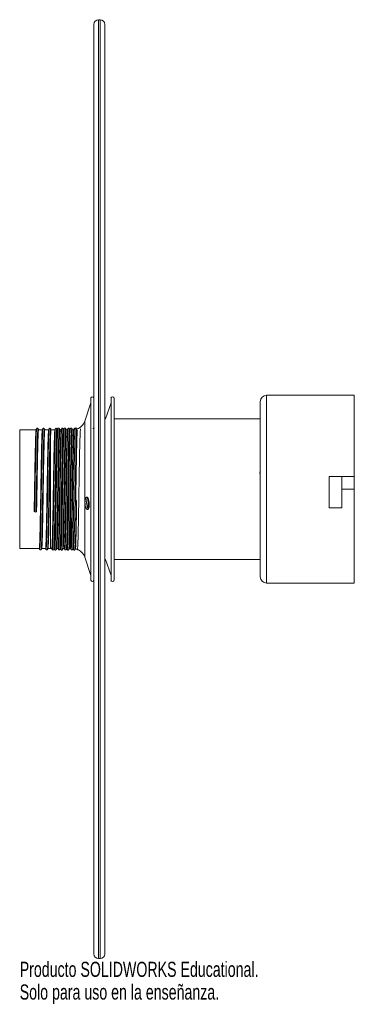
# Paper-space layout '_Posterior' of a CAD drawing. Header units: millimetres. Extents: x -94 to 18, y -176 to 139.
import ezdxf

# ---------------------------------------------------------------- set-up
doc = ezdxf.new("R2010")
doc.units = ezdxf.units.MM
doc.styles.add('SLDTEXTSTYLE0', font='TXT', dxfattribs={"width": 0.7})

psp = doc.layouts.new('_Posterior')

# ---------------------------------------------------------------- linework, layer by layer
at = {"color": 7, "linetype": 'Continuous', "lineweight": 15}
for p, q in [((-68.23, 138.58), (-68.73, 138.58)), ((-70.23, -159.92), (-70.23, 137.08)), ((-66.73, 137.08), (-66.73, -159.92)), ((-71.18, 16.14), (-73.15, 10.3)), ((-71.18, -40.55), (-71.18, 17.71)), ((-64.76, 16.14), (-66.47, 11.08)), ((-64.76, -40.55), (-64.76, 17.71)), ((-63.78, -40.42), (-63.78, 17.58)), ((-17.14, -39.42), (-17.14, 16.58)), ((12.86, 18.58), (-15.14, 18.58)), ((12.86, -41.42), (12.86, 18.58)), ((-66.47, 11.08), (-66.73, 11.08)), ((-17.14, 11.08), (-63.78, 11.08)), ((-88.66, 7.58), (-93.89, 7.58)), ((-93.89, 7.58), (-93.89, -30.42)), ((-88.49, 7.82), (-88.49, 7.85)), ((-88.04, 7.86), (-88.04, 7.84)), ((-86.66, 7.58), (-87.87, 7.58)), ((-86.49, 7.82), (-86.49, 7.85)), ((-86.04, 7.86), (-86.04, 7.84)), ((-84.66, 7.58), (-85.87, 7.58)), ((-84.49, 7.82), (-84.49, 7.85)), ((-84.04, 7.86), (-84.04, 7.84)), ((-82.66, 7.58), (-83.87, 7.58)), ((-82.49, 7.82), (-82.49, 7.85)), ((-82.04, 7.86), (-82.04, 7.84)), ((-80.66, 7.58), (-81.06, 7.58)), ((-80.49, 7.82), (-80.49, 7.85)), ((-80.04, 7.86), (-80.04, 7.84)), ((-78.66, 7.58), (-79.06, 7.58)), ((-78.49, 7.82), (-78.49, 7.85)), ((-78.04, 7.86), (-78.04, 7.84)), ((-76.94, 7.58), (-77.06, 7.58)), ((-76.61, 7.59), (-76.94, 7.58)), ((-76.49, 7.82), (-76.49, 7.85)), ((-75.6, 7.83), (-75.66, 7.94)), ((-84.07, -30.42), (-84.07, 4.28)), ((4.86, -7.42), (12.86, -7.42)), ((4.86, -17.42), (4.86, -7.42)), ((8.86, -7.42), (8.86, -17.42)), ((12.86, -11.42), (8.86, -11.42)), ((-76.08, -15.05), (-75.73, -15.07)), ((-75.73, -15.07), (-75.83, -15.1)), ((-89.28, -18.56), (-89.1, -18.68)), ((-88.67, -18.68), (-88.5, -18.57)), ((-77.64, -30.42), (-77.64, -16.28)), ((8.86, -17.42), (4.86, -17.42)), ((-93.89, -30.42), (-87.66, -30.42)), ((-87.49, -30.66), (-87.49, -30.69)), ((-87.04, -30.7), (-87.04, -30.68)), ((-86.87, -30.42), (-85.66, -30.42)), ((-85.49, -30.66), (-85.49, -30.69)), ((-85.04, -30.7), (-85.04, -30.68)), ((-84.87, -30.42), (-83.66, -30.42)), ((-83.49, -30.66), (-83.49, -30.69)), ((-83.04, -30.7), (-83.04, -30.68)), ((-82.06, -30.42), (-81.66, -30.42)), ((-81.49, -30.66), (-81.49, -30.69)), ((-81.04, -30.7), (-81.04, -30.68)), ((-80.06, -30.42), (-79.66, -30.42)), ((-79.49, -30.66), (-79.49, -30.69)), ((-79.04, -30.7), (-79.04, -30.68)), ((-78.06, -30.42), (-77.66, -30.42)), ((-77.49, -30.66), (-77.49, -30.69)), ((-77.04, -30.7), (-77.04, -30.68)), ((-75.52, -30.68), (-75.49, -30.72)), ((-75.49, -30.66), (-75.49, -30.69)), ((-73.15, -33.14), (-71.18, -38.99)), ((-66.73, -33.92), (-66.47, -33.92)), ((-66.47, -33.92), (-64.76, -38.99)), ((-63.78, -33.92), (-17.14, -33.92)), ((-15.14, -41.42), (12.86, -41.42)), ((-68.73, -161.42), (-68.23, -161.42))]:
    psp.add_line(p, q, dxfattribs=at)
at = {"color": 8, "linetype": 'Continuous', "lineweight": 15}
for p, q in [((-68.73, 138.58), (-68.73, -161.42)), ((-68.23, -161.42), (-68.23, 138.58)), ((-15.14, 18.58), (-15.14, -41.42)), ((-73.15, -33.14), (-73.15, 10.3))]:
    psp.add_line(p, q, dxfattribs=at)
at = {"color": 7, "linetype": 'Continuous', "lineweight": 15, "flags": 128}
psp.add_lwpolyline([(-76.12, -30.5), (-75.62, -30.64), (-75.53, -30.68)], dxfattribs=at)
at = {"color": 7, "linetype": 'Continuous', "lineweight": 15}
for centre, radius, start, end in [((-68.73, 137.08), 1.5, 90, 180), ((-68.23, 137.08), 1.5, 0, 90), ((-70.7, 17.58), 0.5, 18.6015, 165), ((-64.28, 17.58), 0.5, 0, 165), ((-15.14, 16.58), 2, 90, 180), ((-76.94, 11.58), 4, 289.6933, 341.3985), ((-88.88, -18.23), 0.499, 243.4045, 294.8168), ((-76.62, -24.6), 0.313, 225.1797, 307.5693), ((-76.94, -34.42), 4, 18.6015, 63.7746), ((-70.7, -40.42), 0.5, 195, 341.3985), ((-64.28, -40.42), 0.5, 195, 0), ((-15.14, -39.42), 2, 180, 270), ((-68.73, -159.92), 1.5, 180, 270), ((-68.23, -159.92), 1.5, 270, 360)]:
    psp.add_arc(centre, radius, start, end, dxfattribs=at)
for points, knots in [([(-88.67, 7.52), (-88.68, 7.47), (-88.72, 7.34), (-88.78, 6.29), (-88.84, 4.56), (-88.9, 2.2), (-88.97, -0.67), (-89.03, -3.97), (-89.09, -7.55), (-89.15, -11.27), (-89.22, -15.02), (-89.26, -17.38), (-89.28, -18.56)], [0, 0, 0, 0, 0.082806, 0.185171, 0.287536, 0.388439, 0.490566, 0.59309, 0.694165, 0.795977, 0.898581, 1, 1, 1, 1]), ([(-88.49, 7.88), (-88.52, 7.82), (-88.58, 7.72), (-88.64, 7.61), (-88.68, 7.56)], [0, 0, 0, 0, 0.500002, 1, 1, 1, 1]), ([(-88.5, -18.57), (-88.48, -17.4), (-88.43, -15.04), (-88.37, -11.28), (-88.31, -7.56), (-88.25, -3.98), (-88.18, -0.69), (-88.12, 2.19), (-88.06, 4.55), (-88, 6.29), (-87.93, 7.38), (-87.89, 7.51), (-87.87, 7.57)], [0, 0, 0, 0, 0.099924, 0.201015, 0.301324, 0.400909, 0.501921, 0.602542, 0.701957, 0.802813, 0.903668, 1, 1, 1, 1]), ([(-88.04, 7.88), (-88.07, 7.92), (-88.13, 8), (-88.35, 8.03), (-88.44, 7.94), (-88.49, 7.88)], [0, 0, 0, 0, 0.282504, 0.549381, 1, 1, 1, 1]), ([(-87.87, 7.58), (-87.9, 7.63), (-87.95, 7.72), (-88.01, 7.82), (-88.04, 7.88)], [0, 0, 0, 0, 0.462747, 1, 1, 1, 1]), ([(-86.67, 7.52), (-86.68, 7.47), (-86.72, 7.34), (-86.78, 6.29), (-86.84, 4.56), (-86.9, 2.2), (-86.97, -0.67), (-87.03, -3.97), (-87.09, -7.55), (-87.15, -11.27), (-87.22, -15.01), (-87.28, -18.6), (-87.34, -21.92), (-87.41, -24.84), (-87.47, -27.23), (-87.53, -29.04), (-87.59, -30.09), (-87.64, -30.53), (-87.66, -30.41), (-87.66, -30.41)], [0, 0, 0, 0, 0.051272, 0.114654, 0.178036, 0.240512, 0.303747, 0.367227, 0.429811, 0.49285, 0.55638, 0.619177, 0.681973, 0.745503, 0.808542, 0.871126, 0.934606, 0.997841, 1, 1, 1, 1]), ([(-86.86, -30.38), (-86.85, -30.3), (-86.81, -30.15), (-86.74, -29.02), (-86.68, -27.25), (-86.62, -24.85), (-86.56, -21.93), (-86.5, -18.62), (-86.43, -15.02), (-86.37, -11.29), (-86.31, -7.56), (-86.25, -3.98), (-86.18, -0.69), (-86.12, 2.19), (-86.06, 4.55), (-86, 6.29), (-85.93, 7.38), (-85.89, 7.51), (-85.87, 7.57)], [0, 0, 0, 0, 0.056037, 0.119524, 0.182113, 0.245158, 0.308694, 0.371497, 0.434299, 0.497835, 0.56088, 0.623469, 0.686956, 0.750196, 0.812679, 0.876067, 0.939455, 1, 1, 1, 1]), ([(-86.49, 7.88), (-86.52, 7.82), (-86.58, 7.72), (-86.64, 7.61), (-86.68, 7.56)], [0, 0, 0, 0, 0.500002, 1, 1, 1, 1]), ([(-86.04, 7.88), (-86.07, 7.92), (-86.13, 8), (-86.35, 8.03), (-86.44, 7.94), (-86.49, 7.88)], [0, 0, 0, 0, 0.282504, 0.549381, 1, 1, 1, 1]), ([(-85.87, 7.58), (-85.9, 7.63), (-85.95, 7.72), (-86.01, 7.82), (-86.04, 7.88)], [0, 0, 0, 0, 0.462747, 1, 1, 1, 1]), ([(-84.67, 7.52), (-84.68, 7.47), (-84.72, 7.34), (-84.78, 6.29), (-84.84, 4.56), (-84.9, 2.2), (-84.97, -0.67), (-85.03, -3.97), (-85.09, -7.55), (-85.15, -11.27), (-85.22, -15.01), (-85.28, -18.6), (-85.34, -21.92), (-85.41, -24.84), (-85.47, -27.23), (-85.53, -29.04), (-85.59, -30.09), (-85.64, -30.53), (-85.66, -30.41), (-85.66, -30.41)], [0, 0, 0, 0, 0.0512717, 0.1146536, 0.1780356, 0.2405124, 0.3037469, 0.3672275, 0.429811, 0.4928502, 0.5563801, 0.6191767, 0.6819732, 0.7455032, 0.8085423, 0.8711259, 0.9346064, 0.9978409, 1, 1, 1, 1]), ([(-84.86, -30.38), (-84.85, -30.3), (-84.81, -30.15), (-84.74, -29.02), (-84.68, -27.25), (-84.62, -24.85), (-84.56, -21.93), (-84.5, -18.62), (-84.43, -15.02), (-84.37, -11.29), (-84.31, -7.56), (-84.25, -3.98), (-84.18, -0.69), (-84.12, 2.19), (-84.06, 4.55), (-84, 6.29), (-83.93, 7.38), (-83.89, 7.51), (-83.87, 7.57)], [0, 0, 0, 0, 0.056037, 0.119524, 0.182113, 0.245158, 0.308694, 0.371497, 0.434299, 0.497835, 0.56088, 0.623469, 0.686956, 0.750196, 0.812679, 0.876067, 0.939455, 1, 1, 1, 1]), ([(-84.49, 7.88), (-84.52, 7.82), (-84.58, 7.72), (-84.64, 7.61), (-84.68, 7.56)], [0, 0, 0, 0, 0.500002, 1, 1, 1, 1]), ([(-84.04, 7.88), (-84.07, 7.92), (-84.13, 8), (-84.35, 8.03), (-84.44, 7.94), (-84.49, 7.88)], [0, 0, 0, 0, 0.282504, 0.549381, 1, 1, 1, 1]), ([(-83.87, 7.58), (-83.9, 7.63), (-83.95, 7.72), (-84.01, 7.82), (-84.04, 7.88)], [0, 0, 0, 0, 0.462747, 1, 1, 1, 1]), ([(-82.67, 7.52), (-82.68, 7.47), (-82.72, 7.34), (-82.78, 6.29), (-82.84, 4.56), (-82.9, 2.2), (-82.97, -0.67), (-83.03, -3.97), (-83.09, -7.55), (-83.15, -11.27), (-83.22, -15.01), (-83.28, -18.6), (-83.34, -21.92), (-83.41, -24.84), (-83.47, -27.23), (-83.53, -29.04), (-83.59, -30.09), (-83.64, -30.53), (-83.66, -30.41), (-83.66, -30.41)], [0, 0, 0, 0, 0.051272, 0.114654, 0.178036, 0.240512, 0.303747, 0.367227, 0.429811, 0.49285, 0.55638, 0.619177, 0.681973, 0.745503, 0.808542, 0.871126, 0.934606, 0.997841, 1, 1, 1, 1]), ([(-82.86, -30.38), (-82.85, -30.3), (-82.81, -30.15), (-82.74, -29.02), (-82.68, -27.25), (-82.62, -24.85), (-82.56, -21.93), (-82.5, -18.62), (-82.43, -15.02), (-82.37, -11.29), (-82.31, -7.56), (-82.25, -3.98), (-82.18, -0.69), (-82.12, 2.19), (-82.06, 4.55), (-82, 6.29), (-81.93, 7.38), (-81.89, 7.51), (-81.87, 7.57)], [0, 0, 0, 0, 0.056037, 0.119524, 0.182113, 0.245158, 0.308694, 0.371497, 0.434299, 0.497835, 0.56088, 0.623469, 0.686956, 0.750196, 0.812679, 0.876067, 0.939455, 1, 1, 1, 1]), ([(-82.49, 7.88), (-82.52, 7.82), (-82.58, 7.72), (-82.64, 7.62), (-82.67, 7.57)], [0, 0, 0, 0, 0.523381, 1, 1, 1, 1]), ([(-82.04, 7.88), (-82.07, 7.92), (-82.13, 8), (-82.35, 8.03), (-82.44, 7.94), (-82.49, 7.88)], [0, 0, 0, 0, 0.282504, 0.549381, 1, 1, 1, 1]), ([(-82.05, -30.34), (-82.05, -30.35), (-82.02, -30.45), (-81.97, -29.68), (-81.89, -27.99), (-81.82, -25.34), (-81.75, -21.99), (-81.67, -18.09), (-81.6, -13.83), (-81.53, -9.45), (-81.45, -5.17), (-81.38, -1.22), (-81.31, 2.2), (-81.24, 4.91), (-81.17, 6.72), (-81.1, 7.59), (-81.07, 7.49), (-81.06, 7.46)], [0, 0, 0, 0, 0.013201, 0.086312, 0.160445, 0.233805, 0.307259, 0.381378, 0.454442, 0.52825, 0.602226, 0.675215, 0.749253, 0.822957, 0.896095, 0.970233, 1, 1, 1, 1]), ([(-81.89, 7.62), (-81.91, 7.65), (-81.96, 7.74), (-82.01, 7.82), (-82.04, 7.88)], [0, 0, 0, 0, 0.371143, 1, 1, 1, 1]), ([(-81.71, 7.94), (-81.75, 7.88), (-81.81, 7.77), (-81.87, 7.66), (-81.9, 7.61)], [0, 0, 0, 0, 0.554053, 1, 1, 1, 1]), ([(-81.26, 7.94), (-81.29, 7.97), (-81.34, 8.04), (-81.49, 8.08), (-81.64, 8.04), (-81.69, 7.97), (-81.71, 7.94)], [0, 0, 0, 0, 0.24591, 0.499441, 0.753248, 1, 1, 1, 1]), ([(-80.67, 7.52), (-80.68, 7.47), (-80.72, 7.34), (-80.78, 6.29), (-80.84, 4.56), (-80.9, 2.2), (-80.97, -0.67), (-81.03, -3.97), (-81.09, -7.55), (-81.15, -11.27), (-81.22, -15.01), (-81.28, -18.6), (-81.34, -21.92), (-81.41, -24.84), (-81.47, -27.23), (-81.53, -29.04), (-81.59, -30.09), (-81.64, -30.53), (-81.66, -30.41), (-81.66, -30.41)], [0, 0, 0, 0, 0.051272, 0.114654, 0.178036, 0.240512, 0.303747, 0.367227, 0.429811, 0.49285, 0.55638, 0.619177, 0.681973, 0.745503, 0.808542, 0.871126, 0.934606, 0.997841, 1, 1, 1, 1]), ([(-81.06, 7.58), (-81.09, 7.64), (-81.16, 7.76), (-81.23, 7.87), (-81.26, 7.94)], [0, 0, 0, 0, 0.4882694, 1, 1, 1, 1]), ([(-80.86, -30.38), (-80.85, -30.3), (-80.81, -30.15), (-80.74, -29.02), (-80.68, -27.25), (-80.62, -24.85), (-80.56, -21.93), (-80.5, -18.62), (-80.43, -15.02), (-80.37, -11.29), (-80.31, -7.56), (-80.25, -3.98), (-80.18, -0.69), (-80.12, 2.19), (-80.06, 4.55), (-80, 6.29), (-79.93, 7.38), (-79.89, 7.51), (-79.87, 7.57)], [0, 0, 0, 0, 0.056037, 0.119524, 0.182113, 0.245158, 0.308694, 0.371497, 0.434299, 0.497835, 0.56088, 0.623469, 0.686956, 0.750196, 0.812679, 0.876067, 0.939455, 1, 1, 1, 1]), ([(-80.49, 7.88), (-80.52, 7.82), (-80.58, 7.72), (-80.64, 7.62), (-80.67, 7.57)], [0, 0, 0, 0, 0.523381, 1, 1, 1, 1]), ([(-80.04, 7.88), (-80.07, 7.92), (-80.13, 8), (-80.35, 8.03), (-80.44, 7.94), (-80.49, 7.88)], [0, 0, 0, 0, 0.282504, 0.549381, 1, 1, 1, 1]), ([(-80.05, -30.34), (-80.05, -30.35), (-80.02, -30.45), (-79.97, -29.68), (-79.89, -27.99), (-79.82, -25.34), (-79.75, -21.99), (-79.67, -18.09), (-79.6, -13.83), (-79.53, -9.45), (-79.45, -5.17), (-79.38, -1.22), (-79.31, 2.2), (-79.24, 4.91), (-79.17, 6.72), (-79.1, 7.59), (-79.07, 7.49), (-79.06, 7.46)], [0, 0, 0, 0, 0.013201, 0.086312, 0.160445, 0.233805, 0.307259, 0.381378, 0.454442, 0.52825, 0.602226, 0.675215, 0.749253, 0.822957, 0.896095, 0.970233, 1, 1, 1, 1]), ([(-79.89, 7.62), (-79.91, 7.65), (-79.96, 7.74), (-80.01, 7.82), (-80.04, 7.88)], [0, 0, 0, 0, 0.371143, 1, 1, 1, 1]), ([(-79.71, 7.94), (-79.75, 7.88), (-79.81, 7.77), (-79.87, 7.66), (-79.9, 7.61)], [0, 0, 0, 0, 0.554053, 1, 1, 1, 1]), ([(-79.26, 7.94), (-79.29, 7.97), (-79.34, 8.04), (-79.49, 8.08), (-79.64, 8.04), (-79.69, 7.97), (-79.71, 7.94)], [0, 0, 0, 0, 0.24591, 0.499441, 0.753248, 1, 1, 1, 1]), ([(-78.67, 7.52), (-78.68, 7.47), (-78.72, 7.34), (-78.78, 6.29), (-78.84, 4.56), (-78.9, 2.2), (-78.97, -0.67), (-79.03, -3.97), (-79.09, -7.55), (-79.15, -11.27), (-79.22, -15.01), (-79.28, -18.6), (-79.34, -21.92), (-79.41, -24.84), (-79.47, -27.23), (-79.53, -29.04), (-79.59, -30.09), (-79.64, -30.53), (-79.66, -30.41), (-79.66, -30.41)], [0, 0, 0, 0, 0.051272, 0.114654, 0.178036, 0.240512, 0.303747, 0.367227, 0.429811, 0.49285, 0.55638, 0.619177, 0.681973, 0.745503, 0.808542, 0.871126, 0.934606, 0.997841, 1, 1, 1, 1]), ([(-79.06, 7.58), (-79.09, 7.64), (-79.16, 7.76), (-79.23, 7.87), (-79.26, 7.94)], [0, 0, 0, 0, 0.488269, 1, 1, 1, 1]), ([(-78.86, -30.38), (-78.85, -30.3), (-78.81, -30.15), (-78.74, -29.02), (-78.68, -27.25), (-78.62, -24.85), (-78.56, -21.93), (-78.5, -18.62), (-78.43, -15.02), (-78.37, -11.29), (-78.31, -7.56), (-78.25, -3.98), (-78.18, -0.69), (-78.12, 2.19), (-78.06, 4.55), (-78, 6.29), (-77.93, 7.38), (-77.89, 7.51), (-77.87, 7.57)], [0, 0, 0, 0, 0.056037, 0.119524, 0.182113, 0.245158, 0.308694, 0.371497, 0.434299, 0.497835, 0.56088, 0.623469, 0.686956, 0.750196, 0.812679, 0.876067, 0.939455, 1, 1, 1, 1]), ([(-78.49, 7.88), (-78.52, 7.82), (-78.58, 7.72), (-78.64, 7.62), (-78.67, 7.57)], [0, 0, 0, 0, 0.523381, 1, 1, 1, 1]), ([(-78.04, 7.88), (-78.07, 7.92), (-78.13, 8), (-78.35, 8.03), (-78.44, 7.94), (-78.49, 7.88)], [0, 0, 0, 0, 0.282504, 0.549381, 1, 1, 1, 1]), ([(-78.05, -30.34), (-78.05, -30.35), (-78.02, -30.45), (-77.97, -29.68), (-77.89, -27.99), (-77.82, -25.34), (-77.75, -21.99), (-77.67, -18.09), (-77.6, -13.83), (-77.53, -9.45), (-77.45, -5.17), (-77.38, -1.22), (-77.31, 2.2), (-77.24, 4.91), (-77.17, 6.72), (-77.1, 7.59), (-77.07, 7.49), (-77.06, 7.46)], [0, 0, 0, 0, 0.013201, 0.086312, 0.160445, 0.233805, 0.307259, 0.381378, 0.454442, 0.52825, 0.602226, 0.675215, 0.749253, 0.822957, 0.896095, 0.970233, 1, 1, 1, 1]), ([(-77.89, 7.62), (-77.91, 7.65), (-77.96, 7.74), (-78.01, 7.82), (-78.04, 7.88)], [0, 0, 0, 0, 0.371143, 1, 1, 1, 1]), ([(-77.71, 7.94), (-77.75, 7.88), (-77.81, 7.77), (-77.87, 7.66), (-77.9, 7.61)], [0, 0, 0, 0, 0.554053, 1, 1, 1, 1]), ([(-77.26, 7.94), (-77.29, 7.97), (-77.34, 8.04), (-77.49, 8.08), (-77.64, 8.04), (-77.69, 7.97), (-77.71, 7.94)], [0, 0, 0, 0, 0.24591, 0.499441, 0.753248, 1, 1, 1, 1]), ([(-76.67, 7.52), (-76.68, 7.47), (-76.72, 7.34), (-76.78, 6.29), (-76.84, 4.56), (-76.9, 2.2), (-76.97, -0.67), (-77.03, -3.97), (-77.09, -7.55), (-77.15, -11.27), (-77.22, -15.01), (-77.28, -18.6), (-77.34, -21.92), (-77.41, -24.84), (-77.47, -27.23), (-77.53, -29.04), (-77.59, -30.09), (-77.64, -30.53), (-77.66, -30.41), (-77.66, -30.41)], [0, 0, 0, 0, 0.051272, 0.114654, 0.178036, 0.240512, 0.303747, 0.367227, 0.429811, 0.49285, 0.55638, 0.619177, 0.681973, 0.745503, 0.808542, 0.871126, 0.934606, 0.997841, 1, 1, 1, 1]), ([(-77.06, 7.58), (-77.09, 7.64), (-77.16, 7.76), (-77.23, 7.87), (-77.26, 7.94)], [0, 0, 0, 0, 0.488269, 1, 1, 1, 1]), ([(-76.49, 7.88), (-76.52, 7.82), (-76.58, 7.73), (-76.64, 7.63), (-76.66, 7.58)], [0, 0, 0, 0, 0.54066, 1, 1, 1, 1]), ([(-76.11, 7.94), (-76.12, 7.95), (-76.17, 8.01), (-76.36, 8.03), (-76.44, 7.93), (-76.49, 7.88)], [0, 0, 0, 0, 0.136986, 0.457989, 1, 1, 1, 1]), ([(-75.66, 7.94), (-75.68, 7.97), (-75.73, 8.04), (-75.88, 8.08), (-76.03, 8.04), (-76.08, 7.97), (-76.11, 7.94)], [0, 0, 0, 0, 0.246278, 0.499578, 0.753087, 1, 1, 1, 1]), ([(-76.02, -15.02), (-76.01, -14.32), (-75.97, -12.2), (-75.91, -8.52), (-75.83, -4.3), (-75.76, -0.44), (-75.69, 2.83), (-75.62, 5.39), (-75.54, 6.98), (-75.49, 7.68), (-75.46, 7.53), (-75.46, 7.5)], [0, 0, 0, 0, 0.064472, 0.194724, 0.325368, 0.454228, 0.584909, 0.715099, 0.844178, 0.975061, 1, 1, 1, 1]), ([(-70.11, 7.94), (-70.12, 7.95), (-70.17, 8.01), (-70.36, 8.03), (-70.44, 7.93), (-70.49, 7.88)], [0, 0, 0, 0, 0.136986, 0.457989, 1, 1, 1, 1]), ([(-17.09, -5.94), (-17.13, -6.02), (-17.22, -6.18), (-17.32, -6.35), (-17.36, -6.43)], [0, 0, 0, 0, 0.500049, 1, 1, 1, 1]), ([(-75.83, -15.1), (-75.85, -15.11), (-75.88, -15.12), (-75.95, -15.12), (-76, -15.12), (-76.1, -15.12), (-76.14, -15.12), (-76.22, -15.11), (-76.25, -15.1), (-76.27, -15.1)], [0, 0, 0, 0, 0.25, 0.25, 0.5, 0.5, 0.75, 0.75, 1, 1, 1, 1]), ([(-75.73, -15.07), (-75.73, -15.38), (-75.76, -16.91), (-75.79, -19.41), (-75.84, -22.37), (-75.89, -24.86), (-75.93, -26.98), (-75.98, -28.64), (-76.03, -29.79), (-76.07, -30.41), (-76.09, -30.43), (-76.1, -30.43)], [0, 0, 0, 0, 0.036362, 0.182474, 0.305968, 0.433043, 0.556535, 0.683625, 0.806855, 0.930046, 1, 1, 1, 1]), ([(-71.93, -17.71), (-71.96, -17.78), (-71.99, -17.83), (-72.06, -17.91), (-72.1, -17.94), (-72.18, -17.98), (-72.22, -17.99), (-72.31, -17.97), (-72.35, -17.95), (-72.44, -17.89), (-72.48, -17.85), (-72.56, -17.74), (-72.61, -17.67), (-72.69, -17.52), (-72.72, -17.44), (-72.8, -17.25), (-72.83, -17.14), (-72.93, -16.81), (-72.98, -16.56), (-73.03, -16.16), (-73.04, -16.03), (-73.06, -15.76), (-73.06, -15.63), (-73.05, -15.37), (-73.05, -15.24), (-73.02, -15), (-73, -14.88), (-72.96, -14.67), (-72.94, -14.57), (-72.88, -14.4), (-72.85, -14.32), (-72.78, -14.19), (-72.74, -14.13), (-72.66, -14.05), (-72.62, -14.02), (-72.5, -13.97), (-72.41, -13.98), (-72.24, -14.1), (-72.15, -14.21), (-72.04, -14.43), (-72, -14.52), (-71.94, -14.71), (-71.91, -14.81), (-71.85, -15.04), (-71.82, -15.16), (-71.78, -15.41), (-71.76, -15.53), (-71.73, -15.8), (-71.72, -15.93), (-71.71, -16.2), (-71.71, -16.34), (-71.71, -16.6), (-71.72, -16.72), (-71.74, -16.97), (-71.76, -17.08), (-71.81, -17.4), (-71.86, -17.58), (-71.93, -17.71)], [0, 0, 0, 0, 0.03125, 0.03125, 0.0625, 0.0625, 0.09375, 0.09375, 0.125, 0.125, 0.15625, 0.15625, 0.1875, 0.1875, 0.21875, 0.21875, 0.25, 0.25, 0.3125, 0.3125, 0.34375, 0.34375, 0.375, 0.375, 0.40625, 0.40625, 0.4375, 0.4375, 0.46875, 0.46875, 0.5, 0.5, 0.53125, 0.53125, 0.5625, 0.5625, 0.625, 0.625, 0.6875, 0.6875, 0.71875, 0.71875, 0.75, 0.75, 0.78125, 0.78125, 0.8125, 0.8125, 0.84375, 0.84375, 0.875, 0.875, 0.90625, 0.90625, 0.9375, 0.9375, 1, 1, 1, 1]), ([(-72, -17.78), (-72.08, -17.65), (-72.24, -17.4), (-72.41, -16.79), (-72.52, -16.11), (-72.54, -15.43), (-72.48, -14.85), (-72.37, -14.39), (-72.26, -14.23), (-72.21, -14.16)], [0, 0, 0, 0, 0.161261, 0.319512, 0.469698, 0.611029, 0.747604, 0.885483, 1, 1, 1, 1]), ([(-72.06, -17.67), (-72.06, -17.49), (-72.04, -16.51), (-72.02, -15.42), (-72.01, -14.52)], [0, 0, 0, 0, 0.179248, 1, 1, 1, 1]), ([(-76.86, -30.38), (-76.85, -30.3), (-76.81, -30.15), (-76.74, -29.02), (-76.68, -27.3), (-76.64, -25.67), (-76.62, -24.87)], [0, 0, 0, 0, 0.231031, 0.492775, 0.75082, 1, 1, 1, 1]), ([(-87.66, -30.42), (-87.64, -30.47), (-87.58, -30.57), (-87.52, -30.66), (-87.49, -30.72)], [0, 0, 0, 0, 0.4631286, 1, 1, 1, 1]), ([(-87.49, -30.72), (-87.44, -30.78), (-87.35, -30.87), (-87.13, -30.84), (-87.07, -30.76), (-87.04, -30.72)], [0, 0, 0, 0, 0.450619, 0.717496, 1, 1, 1, 1]), ([(-87.04, -30.72), (-87.01, -30.66), (-86.95, -30.56), (-86.89, -30.45), (-86.86, -30.4)], [0, 0, 0, 0, 0.500002, 1, 1, 1, 1]), ([(-85.66, -30.42), (-85.64, -30.47), (-85.58, -30.57), (-85.52, -30.66), (-85.49, -30.72)], [0, 0, 0, 0, 0.4631286, 1, 1, 1, 1]), ([(-85.49, -30.72), (-85.44, -30.78), (-85.35, -30.87), (-85.13, -30.84), (-85.07, -30.76), (-85.04, -30.72)], [0, 0, 0, 0, 0.450619, 0.717496, 1, 1, 1, 1]), ([(-85.04, -30.72), (-85.01, -30.66), (-84.95, -30.56), (-84.89, -30.45), (-84.86, -30.4)], [0, 0, 0, 0, 0.5000023, 1, 1, 1, 1]), ([(-83.66, -30.42), (-83.64, -30.47), (-83.58, -30.57), (-83.52, -30.66), (-83.49, -30.72)], [0, 0, 0, 0, 0.463129, 1, 1, 1, 1]), ([(-83.49, -30.72), (-83.44, -30.78), (-83.35, -30.87), (-83.13, -30.84), (-83.07, -30.76), (-83.04, -30.72)], [0, 0, 0, 0, 0.450619, 0.717496, 1, 1, 1, 1]), ([(-83.04, -30.72), (-83.01, -30.66), (-82.96, -30.57), (-82.91, -30.48), (-82.88, -30.45)], [0, 0, 0, 0, 0.592038, 1, 1, 1, 1]), ([(-82.89, -30.46), (-82.87, -30.51), (-82.81, -30.61), (-82.75, -30.72), (-82.71, -30.78)], [0, 0, 0, 0, 0.420237, 1, 1, 1, 1]), ([(-82.71, -30.78), (-82.69, -30.81), (-82.64, -30.88), (-82.49, -30.92), (-82.34, -30.88), (-82.29, -30.81), (-82.26, -30.78)], [0, 0, 0, 0, 0.246752, 0.500559, 0.75409, 1, 1, 1, 1]), ([(-82.26, -30.78), (-82.23, -30.72), (-82.16, -30.59), (-82.09, -30.47), (-82.05, -30.41)], [0, 0, 0, 0, 0.500002, 1, 1, 1, 1]), ([(-81.66, -30.42), (-81.64, -30.47), (-81.58, -30.57), (-81.52, -30.66), (-81.49, -30.72)], [0, 0, 0, 0, 0.463129, 1, 1, 1, 1]), ([(-81.49, -30.72), (-81.44, -30.78), (-81.35, -30.87), (-81.13, -30.84), (-81.07, -30.76), (-81.04, -30.72)], [0, 0, 0, 0, 0.4506194, 0.7174963, 1, 1, 1, 1]), ([(-81.04, -30.72), (-81.01, -30.66), (-80.96, -30.57), (-80.91, -30.48), (-80.88, -30.45)], [0, 0, 0, 0, 0.592038, 1, 1, 1, 1]), ([(-80.89, -30.46), (-80.87, -30.51), (-80.81, -30.61), (-80.75, -30.72), (-80.71, -30.78)], [0, 0, 0, 0, 0.420237, 1, 1, 1, 1]), ([(-80.71, -30.78), (-80.69, -30.81), (-80.64, -30.88), (-80.49, -30.92), (-80.34, -30.88), (-80.29, -30.81), (-80.26, -30.78)], [0, 0, 0, 0, 0.246752, 0.500559, 0.75409, 1, 1, 1, 1]), ([(-80.26, -30.78), (-80.23, -30.72), (-80.16, -30.59), (-80.09, -30.47), (-80.05, -30.41)], [0, 0, 0, 0, 0.5000025, 1, 1, 1, 1]), ([(-79.66, -30.42), (-79.64, -30.47), (-79.58, -30.57), (-79.52, -30.66), (-79.49, -30.72)], [0, 0, 0, 0, 0.463129, 1, 1, 1, 1]), ([(-79.49, -30.72), (-79.44, -30.78), (-79.35, -30.87), (-79.13, -30.84), (-79.07, -30.76), (-79.04, -30.72)], [0, 0, 0, 0, 0.4506194, 0.7174963, 1, 1, 1, 1]), ([(-79.04, -30.72), (-79.01, -30.66), (-78.96, -30.57), (-78.91, -30.48), (-78.88, -30.45)], [0, 0, 0, 0, 0.592038, 1, 1, 1, 1]), ([(-78.89, -30.46), (-78.87, -30.51), (-78.81, -30.61), (-78.75, -30.72), (-78.71, -30.78)], [0, 0, 0, 0, 0.420237, 1, 1, 1, 1]), ([(-78.71, -30.78), (-78.69, -30.81), (-78.64, -30.88), (-78.49, -30.92), (-78.34, -30.88), (-78.29, -30.81), (-78.26, -30.78)], [0, 0, 0, 0, 0.246752, 0.500559, 0.75409, 1, 1, 1, 1]), ([(-78.26, -30.78), (-78.23, -30.72), (-78.16, -30.59), (-78.09, -30.47), (-78.05, -30.41)], [0, 0, 0, 0, 0.500002, 1, 1, 1, 1]), ([(-77.66, -30.42), (-77.64, -30.47), (-77.58, -30.57), (-77.52, -30.66), (-77.49, -30.72)], [0, 0, 0, 0, 0.463129, 1, 1, 1, 1]), ([(-77.49, -30.72), (-77.44, -30.78), (-77.35, -30.87), (-77.13, -30.84), (-77.07, -30.76), (-77.04, -30.72)], [0, 0, 0, 0, 0.450619, 0.717496, 1, 1, 1, 1]), ([(-77.04, -30.72), (-77.01, -30.66), (-76.96, -30.57), (-76.91, -30.48), (-76.88, -30.45)], [0, 0, 0, 0, 0.592038, 1, 1, 1, 1]), ([(-76.89, -30.46), (-76.87, -30.51), (-76.81, -30.61), (-76.75, -30.72), (-76.71, -30.78)], [0, 0, 0, 0, 0.420237, 1, 1, 1, 1]), ([(-76.71, -30.78), (-76.69, -30.81), (-76.64, -30.88), (-76.49, -30.92), (-76.34, -30.88), (-76.29, -30.81), (-76.26, -30.78)], [0, 0, 0, 0, 0.246752, 0.500559, 0.75409, 1, 1, 1, 1]), ([(-76.26, -30.78), (-76.23, -30.72), (-76.16, -30.59), (-76.09, -30.47), (-76.05, -30.41)], [0, 0, 0, 0, 0.500002, 1, 1, 1, 1]), ([(-75.49, -30.72), (-75.44, -30.77), (-75.36, -30.87), (-75.17, -30.85), (-75.12, -30.8), (-75.11, -30.78)], [0, 0, 0, 0, 0.542011, 0.863014, 1, 1, 1, 1])]:
    psp.add_open_spline(points, degree=3, knots=knots, dxfattribs=at)
at = {"color": 8, "linetype": 'Continuous', "lineweight": 15}
for points, knots in [([(-89.1, -18.68), (-89.08, -17.48), (-89.04, -15.08), (-88.98, -11.27), (-88.92, -7.49), (-88.86, -3.85), (-88.79, -0.5), (-88.73, 2.42), (-88.67, 4.82), (-88.6, 6.57), (-88.54, 7.65), (-88.51, 7.77), (-88.49, 7.82)], [0, 0, 0, 0, 0.101409, 0.204002, 0.305803, 0.406868, 0.509381, 0.611497, 0.71239, 0.814744, 0.917098, 1, 1, 1, 1]), ([(-88.67, -18.68), (-88.65, -17.49), (-88.61, -15.09), (-88.55, -11.28), (-88.48, -7.5), (-88.42, -3.86), (-88.36, -0.51), (-88.3, 2.42), (-88.24, 4.81), (-88.17, 6.6), (-88.11, 7.61), (-88.07, 8.01), (-88.04, 7.87), (-88.04, 7.86)], [0, 0, 0, 0, 0.098919, 0.198994, 0.298296, 0.396879, 0.496876, 0.596486, 0.694901, 0.794743, 0.894584, 0.993, 1, 1, 1, 1]), ([(-87.49, -30.69), (-87.48, -30.7), (-87.46, -30.84), (-87.42, -30.4), (-87.35, -29.33), (-87.29, -27.49), (-87.23, -25.06), (-87.17, -22.09), (-87.1, -18.72), (-87.04, -15.07), (-86.98, -11.27), (-86.92, -7.49), (-86.86, -3.85), (-86.79, -0.5), (-86.73, 2.42), (-86.67, 4.82), (-86.6, 6.57), (-86.54, 7.65), (-86.51, 7.77), (-86.49, 7.82)], [0, 0, 0, 0, 0.006918, 0.069847, 0.133021, 0.195302, 0.258036, 0.321259, 0.383752, 0.446245, 0.509468, 0.572202, 0.634483, 0.697657, 0.760586, 0.822761, 0.885836, 0.948912, 1, 1, 1, 1]), ([(-87.04, -30.68), (-87.02, -30.61), (-86.98, -30.45), (-86.92, -29.31), (-86.86, -27.5), (-86.8, -25.06), (-86.73, -22.1), (-86.67, -18.73), (-86.61, -15.08), (-86.55, -11.28), (-86.48, -7.49), (-86.42, -3.86), (-86.36, -0.51), (-86.3, 2.42), (-86.24, 4.81), (-86.17, 6.6), (-86.11, 7.61), (-86.07, 8.01), (-86.04, 7.87), (-86.04, 7.86)], [0, 0, 0, 0, 0.055738, 0.118818, 0.181007, 0.243649, 0.306778, 0.369179, 0.431579, 0.494708, 0.55735, 0.619539, 0.682619, 0.745454, 0.807537, 0.870519, 0.933501, 0.995584, 1, 1, 1, 1]), ([(-85.49, -30.69), (-85.48, -30.7), (-85.46, -30.84), (-85.42, -30.4), (-85.35, -29.33), (-85.29, -27.49), (-85.23, -25.06), (-85.17, -22.09), (-85.1, -18.72), (-85.04, -15.07), (-84.98, -11.27), (-84.92, -7.49), (-84.86, -3.85), (-84.79, -0.5), (-84.73, 2.42), (-84.67, 4.82), (-84.6, 6.57), (-84.54, 7.65), (-84.51, 7.77), (-84.49, 7.82)], [0, 0, 0, 0, 0.006918, 0.069847, 0.133021, 0.195302, 0.258036, 0.321259, 0.383752, 0.446245, 0.509468, 0.572202, 0.634483, 0.697657, 0.760586, 0.822761, 0.885836, 0.948912, 1, 1, 1, 1]), ([(-85.04, -30.68), (-85.02, -30.61), (-84.98, -30.45), (-84.92, -29.31), (-84.86, -27.5), (-84.8, -25.06), (-84.73, -22.1), (-84.67, -18.73), (-84.61, -15.08), (-84.55, -11.28), (-84.48, -7.49), (-84.42, -3.86), (-84.36, -0.51), (-84.3, 2.42), (-84.24, 4.81), (-84.17, 6.6), (-84.11, 7.61), (-84.07, 8.01), (-84.04, 7.87), (-84.04, 7.86)], [0, 0, 0, 0, 0.055738, 0.118818, 0.181007, 0.243649, 0.306778, 0.369179, 0.431579, 0.494708, 0.55735, 0.619539, 0.682619, 0.745454, 0.807537, 0.870519, 0.933501, 0.995584, 1, 1, 1, 1]), ([(-83.49, -30.69), (-83.48, -30.7), (-83.46, -30.84), (-83.42, -30.4), (-83.35, -29.33), (-83.29, -27.49), (-83.23, -25.06), (-83.17, -22.09), (-83.1, -18.72), (-83.04, -15.07), (-82.98, -11.27), (-82.92, -7.49), (-82.86, -3.85), (-82.79, -0.5), (-82.73, 2.42), (-82.67, 4.82), (-82.6, 6.57), (-82.54, 7.65), (-82.51, 7.77), (-82.49, 7.82)], [0, 0, 0, 0, 0.006918, 0.069847, 0.133021, 0.195302, 0.258036, 0.321259, 0.383752, 0.446245, 0.509468, 0.572202, 0.634483, 0.697657, 0.760586, 0.822761, 0.885836, 0.948912, 1, 1, 1, 1]), ([(-83.04, -30.68), (-83.02, -30.61), (-82.98, -30.45), (-82.92, -29.31), (-82.86, -27.5), (-82.8, -25.06), (-82.73, -22.1), (-82.67, -18.73), (-82.61, -15.08), (-82.55, -11.28), (-82.48, -7.49), (-82.42, -3.86), (-82.36, -0.51), (-82.3, 2.42), (-82.24, 4.81), (-82.17, 6.6), (-82.11, 7.61), (-82.07, 8.01), (-82.04, 7.87), (-82.04, 7.86)], [0, 0, 0, 0, 0.0557383, 0.1188185, 0.1810073, 0.2436488, 0.3067781, 0.3691785, 0.431579, 0.4947082, 0.5573498, 0.6195386, 0.6826187, 0.7454544, 0.8075372, 0.8705193, 0.9335015, 0.9955842, 1, 1, 1, 1]), ([(-82.71, -30.66), (-82.7, -30.7), (-82.67, -30.85), (-82.61, -30.04), (-82.54, -28.3), (-82.46, -25.6), (-82.39, -22.19), (-82.32, -18.21), (-82.25, -13.87), (-82.17, -9.4), (-82.1, -5.04), (-82.03, -1.02), (-81.95, 2.46), (-81.88, 5.23), (-81.81, 7.07), (-81.75, 7.94), (-81.72, 7.85), (-81.71, 7.83)], [0, 0, 0, 0, 0.029935, 0.10234, 0.175757, 0.248409, 0.321153, 0.394557, 0.466915, 0.540011, 0.613272, 0.685557, 0.75888, 0.831872, 0.904304, 0.977727, 1, 1, 1, 1]), ([(-82.26, -30.7), (-82.26, -30.71), (-82.23, -30.82), (-82.18, -30.03), (-82.1, -28.3), (-82.03, -25.61), (-81.96, -22.19), (-81.88, -18.21), (-81.81, -13.87), (-81.74, -9.41), (-81.66, -5.05), (-81.59, -1.02), (-81.52, 2.46), (-81.45, 5.23), (-81.38, 7.08), (-81.31, 7.98), (-81.28, 7.85), (-81.26, 7.81)], [0, 0, 0, 0, 0.01502, 0.08739, 0.160773, 0.23339, 0.3061, 0.379469, 0.451793, 0.524855, 0.598081, 0.670332, 0.74362, 0.816578, 0.888975, 0.962363, 1, 1, 1, 1]), ([(-81.49, -30.69), (-81.48, -30.7), (-81.46, -30.84), (-81.42, -30.4), (-81.35, -29.33), (-81.29, -27.49), (-81.23, -25.06), (-81.17, -22.09), (-81.1, -18.72), (-81.04, -15.07), (-80.98, -11.27), (-80.92, -7.49), (-80.86, -3.85), (-80.79, -0.5), (-80.73, 2.42), (-80.67, 4.82), (-80.6, 6.57), (-80.54, 7.65), (-80.51, 7.77), (-80.49, 7.82)], [0, 0, 0, 0, 0.006918, 0.069847, 0.133021, 0.195302, 0.258036, 0.321259, 0.383752, 0.446245, 0.509468, 0.572202, 0.634483, 0.697657, 0.760586, 0.822761, 0.885836, 0.948912, 1, 1, 1, 1]), ([(-81.04, -30.68), (-81.02, -30.61), (-80.98, -30.45), (-80.92, -29.31), (-80.86, -27.5), (-80.8, -25.06), (-80.73, -22.1), (-80.67, -18.73), (-80.61, -15.08), (-80.55, -11.28), (-80.48, -7.49), (-80.42, -3.86), (-80.36, -0.51), (-80.3, 2.42), (-80.24, 4.81), (-80.17, 6.6), (-80.11, 7.61), (-80.07, 8.01), (-80.04, 7.87), (-80.04, 7.86)], [0, 0, 0, 0, 0.055738, 0.118818, 0.181007, 0.243649, 0.306778, 0.369179, 0.431579, 0.494708, 0.55735, 0.619539, 0.682619, 0.745454, 0.807537, 0.870519, 0.933501, 0.995584, 1, 1, 1, 1]), ([(-80.71, -30.66), (-80.7, -30.7), (-80.67, -30.85), (-80.61, -30.04), (-80.54, -28.3), (-80.46, -25.6), (-80.39, -22.19), (-80.32, -18.21), (-80.25, -13.87), (-80.17, -9.4), (-80.1, -5.04), (-80.03, -1.02), (-79.95, 2.46), (-79.88, 5.23), (-79.81, 7.07), (-79.75, 7.94), (-79.72, 7.85), (-79.71, 7.83)], [0, 0, 0, 0, 0.029935, 0.10234, 0.175757, 0.248409, 0.321153, 0.394557, 0.466915, 0.540011, 0.613272, 0.685557, 0.75888, 0.831872, 0.904304, 0.977727, 1, 1, 1, 1]), ([(-80.26, -30.7), (-80.26, -30.71), (-80.23, -30.82), (-80.18, -30.03), (-80.1, -28.3), (-80.03, -25.61), (-79.96, -22.19), (-79.88, -18.21), (-79.81, -13.87), (-79.74, -9.41), (-79.66, -5.05), (-79.59, -1.02), (-79.52, 2.46), (-79.45, 5.23), (-79.38, 7.08), (-79.31, 7.98), (-79.28, 7.85), (-79.26, 7.81)], [0, 0, 0, 0, 0.01502, 0.08739, 0.160773, 0.23339, 0.3061, 0.379469, 0.451793, 0.524855, 0.598081, 0.670332, 0.74362, 0.816578, 0.888975, 0.962363, 1, 1, 1, 1]), ([(-79.49, -30.69), (-79.48, -30.7), (-79.46, -30.84), (-79.42, -30.4), (-79.35, -29.33), (-79.29, -27.49), (-79.23, -25.06), (-79.17, -22.09), (-79.1, -18.72), (-79.04, -15.07), (-78.98, -11.27), (-78.92, -7.49), (-78.86, -3.85), (-78.79, -0.5), (-78.73, 2.42), (-78.67, 4.82), (-78.6, 6.57), (-78.54, 7.65), (-78.51, 7.77), (-78.49, 7.82)], [0, 0, 0, 0, 0.006918, 0.069847, 0.133021, 0.195302, 0.258036, 0.321259, 0.383752, 0.446245, 0.509468, 0.572202, 0.634483, 0.697657, 0.760586, 0.822761, 0.885836, 0.948912, 1, 1, 1, 1]), ([(-79.04, -30.68), (-79.02, -30.61), (-78.98, -30.45), (-78.92, -29.31), (-78.86, -27.5), (-78.8, -25.06), (-78.73, -22.1), (-78.67, -18.73), (-78.61, -15.08), (-78.55, -11.28), (-78.48, -7.49), (-78.42, -3.86), (-78.36, -0.51), (-78.3, 2.42), (-78.24, 4.81), (-78.17, 6.6), (-78.11, 7.61), (-78.07, 8.01), (-78.04, 7.87), (-78.04, 7.86)], [0, 0, 0, 0, 0.055738, 0.118818, 0.181007, 0.243649, 0.306778, 0.369179, 0.431579, 0.494708, 0.55735, 0.619539, 0.682619, 0.745454, 0.807537, 0.870519, 0.933501, 0.995584, 1, 1, 1, 1]), ([(-78.71, -30.66), (-78.7, -30.7), (-78.67, -30.85), (-78.61, -30.04), (-78.54, -28.3), (-78.46, -25.6), (-78.39, -22.19), (-78.32, -18.21), (-78.25, -13.87), (-78.17, -9.4), (-78.1, -5.04), (-78.03, -1.02), (-77.95, 2.46), (-77.88, 5.23), (-77.81, 7.07), (-77.75, 7.94), (-77.72, 7.85), (-77.71, 7.83)], [0, 0, 0, 0, 0.029935, 0.10234, 0.175757, 0.248409, 0.321153, 0.394557, 0.466915, 0.540011, 0.613272, 0.685557, 0.75888, 0.831872, 0.904304, 0.977727, 1, 1, 1, 1]), ([(-78.26, -30.7), (-78.26, -30.71), (-78.23, -30.82), (-78.18, -30.03), (-78.1, -28.3), (-78.03, -25.61), (-77.96, -22.19), (-77.88, -18.21), (-77.81, -13.87), (-77.74, -9.41), (-77.66, -5.05), (-77.59, -1.02), (-77.52, 2.46), (-77.45, 5.23), (-77.38, 7.08), (-77.31, 7.98), (-77.28, 7.85), (-77.26, 7.81)], [0, 0, 0, 0, 0.01502, 0.08739, 0.160773, 0.23339, 0.3061, 0.379469, 0.451793, 0.524855, 0.598081, 0.670332, 0.74362, 0.816578, 0.888975, 0.962363, 1, 1, 1, 1]), ([(-77.49, -30.69), (-77.48, -30.7), (-77.46, -30.84), (-77.42, -30.4), (-77.35, -29.33), (-77.29, -27.49), (-77.23, -25.06), (-77.17, -22.09), (-77.1, -18.72), (-77.04, -15.07), (-76.98, -11.27), (-76.92, -7.49), (-76.86, -3.85), (-76.79, -0.5), (-76.73, 2.42), (-76.67, 4.82), (-76.6, 6.57), (-76.54, 7.65), (-76.51, 7.77), (-76.49, 7.82)], [0, 0, 0, 0, 0.0069181, 0.069847, 0.1330207, 0.1953018, 0.2580362, 0.3212591, 0.3837521, 0.4462451, 0.509468, 0.5722024, 0.6344835, 0.6976572, 0.7605861, 0.8227609, 0.8858365, 0.948912, 1, 1, 1, 1]), ([(-76.84, -24.82), (-76.82, -23.69), (-76.77, -21.41), (-76.7, -17.3), (-76.62, -12.92), (-76.55, -8.46), (-76.48, -4.15), (-76.41, -0.22), (-76.33, 3.11), (-76.26, 5.72), (-76.19, 7.32), (-76.14, 8.04), (-76.11, 7.91), (-76.11, 7.9)], [0, 0, 0, 0, 0.098783, 0.198534, 0.296886, 0.396164, 0.495742, 0.59396, 0.693566, 0.792798, 0.891182, 0.990943, 1, 1, 1, 1]), ([(-76.41, -24.82), (-76.39, -23.69), (-76.34, -21.42), (-76.26, -17.31), (-76.19, -12.93), (-76.12, -8.47), (-76.04, -4.16), (-75.97, -0.23), (-75.9, 3.11), (-75.83, 5.71), (-75.75, 7.34), (-75.7, 8.05), (-75.67, 7.87), (-75.66, 7.83)], [0, 0, 0, 0, 0.096843, 0.194637, 0.291058, 0.388387, 0.486011, 0.582301, 0.679951, 0.777235, 0.873688, 0.97149, 1, 1, 1, 1]), ([(-75.49, -30.69), (-75.48, -30.7), (-75.46, -30.84), (-75.42, -30.4), (-75.35, -29.33), (-75.29, -27.49), (-75.23, -25.06), (-75.17, -22.09), (-75.1, -18.72), (-75.04, -15.07), (-74.98, -11.27), (-74.92, -7.49), (-74.86, -3.85), (-74.79, -0.5), (-74.73, 2.42), (-74.67, 4.82), (-74.6, 6.57), (-74.54, 7.65), (-74.51, 7.77), (-74.49, 7.82)], [0, 0, 0, 0, 0.006918, 0.069847, 0.133021, 0.195302, 0.258036, 0.321259, 0.383752, 0.446245, 0.509468, 0.572202, 0.634483, 0.697657, 0.760586, 0.822761, 0.885836, 0.948912, 1, 1, 1, 1]), ([(-76.26, -30.7), (-76.26, -30.71), (-76.23, -30.82), (-76.18, -30.03), (-76.1, -28.3), (-76.03, -25.61), (-75.96, -22.19), (-75.89, -18.59), (-75.85, -16.12), (-75.83, -15.1)], [0, 0, 0, 0, 0.034827, 0.202635, 0.37279, 0.54117, 0.709765, 0.879887, 1, 1, 1, 1]), ([(-77.04, -30.68), (-77.02, -30.61), (-76.98, -30.45), (-76.92, -29.31), (-76.86, -27.47), (-76.82, -25.92), (-76.8, -24.9), (-76.79, -24.86)], [0, 0, 0, 0, 0.2262828, 0.4823714, 0.7348416, 0.9891496, 1, 1, 1, 1]), ([(-76.71, -30.66), (-76.7, -30.7), (-76.67, -30.85), (-76.61, -30.05), (-76.54, -28.26), (-76.48, -26.38), (-76.45, -24.98), (-76.45, -24.72)], [0, 0, 0, 0, 0.11304, 0.386458, 0.663699, 0.938049, 1, 1, 1, 1])]:
    psp.add_open_spline(points, degree=3, knots=knots, dxfattribs=at)

# ---------------------------------------------------------------- texts
at = {"color": 7, "linetype": 'Continuous', "char_height": 4.8336, "attachment_point": 1, "style": 'SLDTEXTSTYLE0'}
for s, insert in [('Producto SOLIDWORKS Educational.', (-93.89, -162.44)), ('Solo para uso en la enseñanza.', (-93.89, -169.69))]:
    psp.add_mtext(s, dxfattribs=dict(at, insert=insert))

doc.saveas('drawing.dxf')
